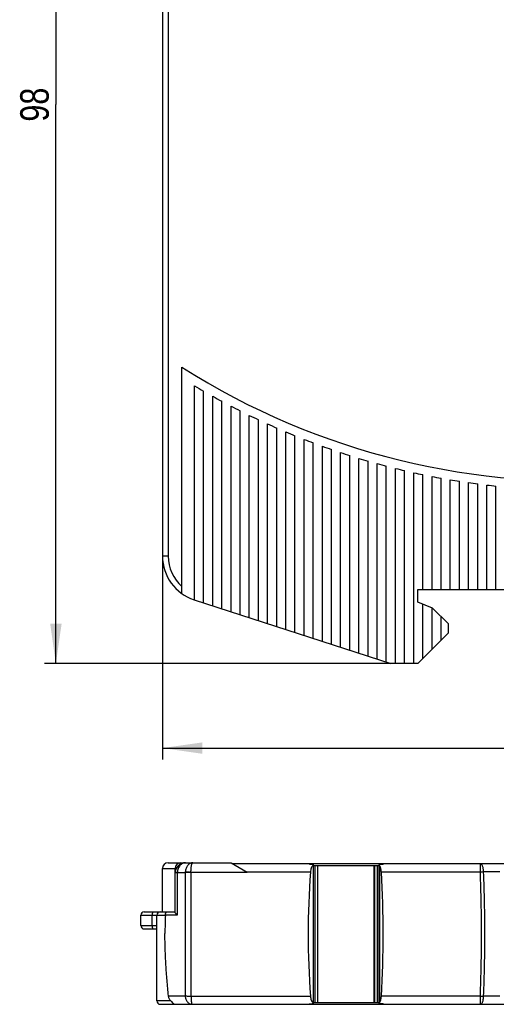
# Model space of a CAD drawing. Header units: millimetres. Extents: x 0 to 420, y 0 to 297.
# Tile 10 of 29: x 166 to 208, y 129 to 215. Entities that reach past the tile are written whole.
import ezdxf

# ---------------------------------------------------------------- set-up
doc = ezdxf.new("R2010")
doc.units = ezdxf.units.MM
doc.header["$LTSCALE"] = 23.1
doc.layers.get('0').update_dxf_attribs({"linetype": 'CONTINUOUS'})
doc.layers.add('T-EM12-T01-XDXF_CONTINUOUS_LINE', color=7, linetype='CONTINUOUS')
doc.layers.add('T-EM12-T01-XXX_DXF_DIMENSION', color=7, linetype='CONTINUOUS')
doc.styles.get("Standard").update_dxf_attribs({"font": 'txt', "width": 0.8})
doc.dimstyles.new('DIMSTYLE_1', dxfattribs={"dimtxt": 2.5, "dimasz": 3.5, "dimexe": 1, "dimexo": 0, "dimtad": 1, "dimdec": 3, "dimdsep": 46, "dimtxsty": 'Standard', "dimblk": '_FILLED', "dimblk1": '_FILLED', "dimblk2": '_FILLED', "dimcen": 0.09, "dimclrt": 5, "dimadec": 0, "dimazin": 0, "dimtp": 0.3, "dimtm": 0.3, "dimtfac": 1, "dimtdec": 3, "dimtofl": 0, "dimtmove": 0, "dimatfit": 3, "dimldrblk": '_FILLED', "dimfxl": 1, "dimtolj": 1, "dimarcsym": 0})
doc.dimstyles.new('DIMSTYLE_2', dxfattribs={"dimtxt": 2.5, "dimasz": 3.5, "dimexe": 1, "dimexo": 0, "dimtad": 1, "dimdec": 0, "dimdsep": 46, "dimtxsty": 'Standard', "dimblk": '_FILLED', "dimblk1": '_FILLED', "dimblk2": '_FILLED', "dimcen": 0.09, "dimclrt": 5, "dimadec": 0, "dimazin": 0, "dimtp": 0.3, "dimtm": 0.3, "dimtfac": 1, "dimtdec": 0, "dimtofl": 0, "dimtmove": 0, "dimatfit": 3, "dimldrblk": '_FILLED', "dimfxl": 1, "dimtolj": 1, "dimarcsym": 0})

# ---------------------------------------------------------------- blocks, each defined once
blk = doc.blocks.new('_FILLED')
at = {"color": 0, "linetype": 'ByBlock'}
blk.add_solid([(0, 0), (-1, 0.143), (-1, -0.143)], dxfattribs=at)
blk = doc.blocks.new('*D1')
at = {"layer": 'T-EM12-T01-XXX_DXF_DIMENSION', "color": 2, "linetype": 'Continuous'}
for p, q in [((178.901, 167.833), (178.901, 150.029)), ((258.901, 158.426), (258.901, 150.029)), ((178.901, 151.029), (218.901, 151.029)), ((258.901, 151.029), (218.901, 151.029))]:
    blk.add_line(p, q, dxfattribs=at)
at = {"layer": 'T-EM12-T01-XXX_DXF_DIMENSION', "color": 2, "linetype": 'Continuous', "xscale": 3.5, "yscale": 3.5, "zscale": 3.5, "rotation": 180}
blk.add_blockref('_FILLED', (178.901, 151.029), dxfattribs=at)
at = {"layer": 'T-EM12-T01-XXX_DXF_DIMENSION', "color": 2, "linetype": 'Continuous', "xscale": 3.5, "yscale": 3.5, "zscale": 3.5}
blk.add_blockref('_FILLED', (258.901, 151.029), dxfattribs=at)
at = {"layer": 'T-EM12-T01-XXX_DXF_DIMENSION', "color": 5, "linetype": 'Continuous', "insert": (218.901, 154.154), "char_height": 2.5, "width": 5.89286, "attachment_point": 2, "line_spacing_factor": 0.9}
blk.add_mtext('80', dxfattribs=at)
blk = doc.blocks.new('*D2')
at = {"layer": 'T-EM12-T01-XXX_DXF_DIMENSION', "color": 2, "linetype": 'Continuous'}
for p, q in [((206.838, 256.375), (168.569, 256.375)), ((169.569, 256.375), (169.569, 207.401)), ((169.569, 158.426), (169.569, 207.401)), ((199.301, 158.426), (168.569, 158.426))]:
    blk.add_line(p, q, dxfattribs=at)
at = {"layer": 'T-EM12-T01-XXX_DXF_DIMENSION', "color": 2, "linetype": 'Continuous', "xscale": 3.5, "yscale": 3.5, "zscale": 3.5}
for p, rotation in [((169.569, 256.375), 90), ((169.569, 158.426), 270)]:
    blk.add_blockref('_FILLED', p, dxfattribs=dict(at, rotation=rotation))
at = {"layer": 'T-EM12-T01-XXX_DXF_DIMENSION', "color": 5, "linetype": 'Continuous', "insert": (166.444, 207.401), "char_height": 2.5, "width": 5.89286, "attachment_point": 2, "rotation": 90, "line_spacing_factor": 0.9}
blk.add_mtext('98', dxfattribs=at)

msp = doc.modelspace()

# ---------------------------------------------------------------- linework, layer by layer
at = {"layer": 'T-EM12-T01-XDXF_CONTINUOUS_LINE', "color": 9, "linetype": 'Continuous'}
for p, q in [((179.4007, 234.0264), (179.4007, 167.8326)), ((179.4007, 167.8326), (178.9007, 167.8326)), ((192.085, 140.7558), (192.085, 128.7042)), ((192.2819, 128.73), (192.2819, 140.73)), ((197.7186, 128.73), (197.7186, 140.73)), ((197.891, 140.7486), (197.891, 128.7114)), ((178.9007, 140.48), (180.0986, 140.48)), ((180.2013, 140.129), (180.2012, 136.3868)), ((180.2016, 140.1372), (180.8933, 140.1363)), ((181.3956, 140.169), (186.3054, 140.169)), ((191.8493, 140.167), (186.3088, 140.167)), ((206.7343, 140.167), (198.0698, 140.167)), ((208.4288, 140.1728), (207.0225, 140.1728)), ((177.0007, 136.38), (179.1512, 136.38)), ((178.0007, 135.48), (178.0007, 136.38)), ((180.2012, 136.3868), (179.1514, 136.3869)), ((177.0007, 135.48), (178.4007, 135.48)), ((179.6325, 128.88), (178.4007, 128.88)), ((179.4256, 129.3199), (180.8933, 129.3217)), ((181.3955, 129.293), (191.8493, 129.293)), ((206.7343, 129.293), (198.0698, 129.293)), ((208.4288, 129.2872), (207.0225, 129.2872))]:
    msp.add_line(p, q, dxfattribs=at)
at = {"layer": 'T-EM12-T01-XDXF_CONTINUOUS_LINE', "color": 7, "linetype": 'Continuous'}
for p, q in [((178.9007, 233.6604), (178.9007, 167.8326)), ((180.6007, 164.56), (180.6007, 184.3939)), ((181.7007, 164.0166), (181.7007, 182.7775)), ((182.5007, 163.7567), (182.5007, 182.308)), ((183.3007, 163.4968), (183.3007, 181.8536)), ((184.1007, 163.2368), (184.1007, 181.4141)), ((184.9007, 162.9769), (184.9007, 180.9891)), ((185.7007, 162.7169), (185.7007, 180.5783)), ((186.5007, 162.457), (186.5007, 180.1814)), ((187.3007, 162.1971), (187.3007, 179.7981)), ((188.1007, 161.9371), (188.1007, 179.4281)), ((188.9007, 161.6772), (188.9007, 179.0712)), ((189.7007, 161.4173), (189.7007, 178.7272)), ((190.5007, 161.1573), (190.5007, 178.3957)), ((191.3007, 160.8974), (191.3007, 178.0768)), ((192.1007, 160.6375), (192.1007, 177.77)), ((192.9007, 160.3775), (192.9007, 177.4753)), ((193.7007, 160.1176), (193.7007, 177.1924)), ((194.5007, 159.8577), (194.5007, 176.9213)), ((195.3007, 159.5977), (195.3007, 176.6617)), ((196.1007, 159.3378), (196.1007, 176.4135)), ((196.9007, 159.0778), (196.9007, 176.1766)), ((197.7007, 158.8179), (197.7007, 175.9508)), ((198.5007, 158.558), (198.5007, 175.7361)), ((199.3007, 158.4264), (199.3007, 175.5322)), ((200.1007, 158.4264), (200.1007, 175.3392)), ((200.9007, 158.4264), (200.9007, 175.1568)), ((201.7007, 164.9264), (201.7007, 174.9851)), ((202.5007, 164.9264), (202.5007, 174.8239)), ((203.3007, 164.9264), (203.3007, 174.6731)), ((204.1007, 164.9264), (204.1007, 174.5327)), ((204.9007, 164.9264), (204.9007, 174.4027)), ((205.7007, 164.9264), (205.7007, 174.2828)), ((206.5007, 164.9264), (206.5007, 174.1732)), ((207.3007, 164.9264), (207.3007, 174.0736)), ((208.1007, 164.9264), (208.1007, 173.9842)), ((201.2507, 164.9264), (234.6822, 164.9264)), ((201.2507, 163.8264), (201.2507, 164.9264)), ((181.6646, 164.0283), (198.9056, 158.4264)), ((202.5507, 163.3012), (201.2507, 163.8264)), ((201.7007, 158.8764), (201.7007, 163.6446)), ((202.5007, 159.6764), (202.5007, 163.3214)), ((203.9507, 161.9012), (202.5507, 163.3012)), ((203.3007, 160.4764), (203.3007, 162.5512)), ((203.9507, 161.1264), (203.9507, 161.9012)), ((201.2507, 158.4264), (203.9507, 161.1264)), ((201.2507, 158.4264), (198.9056, 158.4264)), ((179.4007, 140.98), (184.9007, 140.98)), ((184.9007, 140.98), (186.3054, 140.169)), ((258.1007, 140.88), (185.0739, 140.88)), ((191.7816, 140.8529), (191.9711, 140.8534)), ((191.8583, 140.88), (191.8583, 140.8531)), ((192.1107, 128.657), (192.1107, 140.803)), ((192.1107, 140.73), (197.8759, 140.73)), ((192.461, 140.73), (192.461, 128.73)), ((197.4488, 128.73), (197.4488, 140.73)), ((197.4942, 128.73), (197.4942, 140.73)), ((197.8759, 128.6731), (197.8759, 140.7869)), ((198.0363, 140.8502), (198.2259, 140.8495)), ((178.9007, 136.68), (178.9007, 140.48)), ((180.0007, 136.6654), (180.0007, 140.48)), ((186.3088, 140.167), (186.3054, 140.169)), ((177.0007, 135.48), (177.0007, 136.38)), ((177.3007, 136.68), (180.0007, 136.68)), ((178.4007, 128.88), (178.4007, 136.38)), ((177.3007, 135.18), (178.4007, 135.18)), ((178.7007, 128.58), (258.1007, 128.58)), ((191.9711, 128.6066), (191.7816, 128.6071)), ((191.8583, 128.6069), (191.8583, 128.58)), ((192.1107, 128.73), (197.8759, 128.73)), ((198.2259, 128.6105), (198.0363, 128.6098))]:
    msp.add_line(p, q, dxfattribs=at)
for centre, radius, start, end in [((214.9007, 238.4264), 64, 237.592487, 311.371411), ((214.9007, 238.4264), 64.8, 239.179799, 240), ((214.9007, 238.4264), 64.8, 240.813477, 241.620552), ((214.9007, 238.4264), 64.8, 242.421532, 243.216705), ((214.9007, 238.4264), 64.8, 244.006345, 244.790714), ((214.9007, 238.4264), 64.8, 245.57006, 246.34462), ((214.9007, 238.4264), 64.8, 247.11462, 247.880275), ((214.9007, 238.4264), 64.8, 248.641794, 249.399375), ((214.9007, 238.4264), 64.8, 250.15321, 250.903481), ((214.9007, 238.4264), 64.8, 251.650365, 252.394034), ((214.9007, 238.4264), 64.8, 253.134653, 253.87238), ((214.9007, 238.4264), 64.8, 254.60737, 255.339774), ((214.9007, 238.4264), 64.8, 256.069736, 256.797399), ((214.9007, 238.4264), 64.8, 257.5229, 258.246374), ((214.9007, 238.4264), 64.8, 258.967952, 259.687763), ((214.9007, 238.4264), 64.8, 260.405932, 261.122582), ((214.9007, 238.4264), 64.8, 261.837835, 262.551809), ((214.9007, 238.4264), 64.8, 263.264623, 263.97639), ((182.9007, 167.8326), 4, 180, 252), ((179.4007, 140.48), 0.5, 90, 180), ((180.9107, 140.07), 0.91, 90, 180), ((180.5007, 140.48), 0.5, 90, 180), ((269.4416, 134.73), 77.7825, 175.991761, 184.008239), ((98.8327, 134.73), 99.3859, 356.86402, 3.13598), ((177.3007, 136.38), 0.3, 90, 180), ((178.7007, 136.38), 0.3, 90, 180), ((220.6369, 134.7098), 41.5192, 177.694607, 179.905801), ((178.8955, 136.3902), 0.256, 357.719435, 359.274675), ((177.3007, 135.48), 0.3, 180, 270), ((178.7007, 128.88), 0.3, 180, 270)]:
    msp.add_arc(centre, radius, start, end, dxfattribs=at)
at = {"layer": 'T-EM12-T01-XDXF_CONTINUOUS_LINE', "color": 9, "linetype": 'Continuous'}
for centre, radius, start, end in [((182.9007, 167.8326), 3.5, 180, 228.917667), ((180.3138, 140.129), 0.1125, 175.805632, 179.995994), ((181.9676, 140.0844), 1.0756, 175.490207, 177.237044), ((181.4705, 140.1649), 0.0751, 176.899534, 179.965676), ((207.0162, 133.3448), 6.828, 89.946551, 92.366137), ((64.041, 134.7322), 142.7968, 359.999092, 2.181163), ((66.1953, 134.7323), 140.9323, 359.999071, 2.212392), ((64.412, 134.7207), 142.4258, 357.815996, 0.003741), ((66.5632, 134.7206), 140.5644, 357.784712, 0.003814), ((207.0162, 136.1148), 6.8276, 267.633801, 270.053528)]:
    msp.add_arc(centre, radius, start, end, dxfattribs=at)
for points, knots in [([(180.9107, 140.98), (180.8663, 140.98), (180.7762, 140.9691), (180.647, 140.9209), (180.5275, 140.8429), (180.3839, 140.7005), (180.2516, 140.464), (180.208, 140.2485), (180.2016, 140.1372)], [0, 0, 0, 0, 0.1103312, 0.2230216, 0.3399835, 0.4623771, 0.7230005, 1, 1, 1, 1]), ([(181.5474, 140.98), (181.5074, 140.98), (181.4258, 140.9695), (181.3089, 140.9232), (181.2007, 140.8485), (181.1045, 140.7481), (181.0234, 140.6257), (180.937, 140.4355), (180.9038, 140.2767), (180.8953, 140.169)], [0, 0, 0, 0, 0.1056702, 0.2144495, 0.3288092, 0.4502141, 0.5790445, 0.7147182, 1, 1, 1, 1]), ([(181.3956, 140.169), (181.3966, 140.2233), (181.4001, 140.329), (181.4103, 140.4815), (181.4248, 140.6203), (181.4406, 140.7251), (181.4556, 140.7985), (181.467, 140.8449), (181.479, 140.8849), (181.4916, 140.9182), (181.5045, 140.9446), (181.5179, 140.964), (181.5318, 140.9766), (181.5426, 140.98), (181.5474, 140.98)], [0, 0, 0, 0, 0.1927544, 0.3754699, 0.542288, 0.6879636, 0.7514749, 0.8081507, 0.8576429, 0.8997265, 0.9343555, 0.9617929, 0.9829326, 1, 1, 1, 1]), ([(206.7343, 140.167), (206.7344, 140.2147), (206.7348, 140.3075), (206.7359, 140.4414), (206.7372, 140.5462), (206.7385, 140.6229), (206.7396, 140.674), (206.7408, 140.7201), (206.742, 140.7609), (206.7433, 140.796), (206.7446, 140.8251), (206.7459, 140.8455), (206.7469, 140.8587), (206.7476, 140.8662), (206.7483, 140.8719), (206.7491, 140.8762), (206.7496, 140.8786), (206.7503, 140.88), (206.7507, 140.88)], [0, 0, 0, 0, 0.2004354, 0.3901412, 0.5628076, 0.6409282, 0.7126898, 0.7774948, 0.8348041, 0.8841419, 0.9250999, 0.9573426, 0.9701127, 0.9806147, 0.9888325, 0.9947612, 0.9984223, 1, 1, 1, 1]), ([(207.0225, 140.1728), (207.0206, 140.2203), (207.0141, 140.3129), (206.9957, 140.4462), (206.9695, 140.5676), (206.9365, 140.6733), (206.8977, 140.7599), (206.8593, 140.8176), (206.8259, 140.8504), (206.8015, 140.8673), (206.7764, 140.8776), (206.7591, 140.88), (206.7507, 140.88)], [0, 0, 0, 0, 0.1778524, 0.3472192, 0.5033871, 0.6423188, 0.7610252, 0.858173, 0.8990945, 0.9355939, 0.968724, 1, 1, 1, 1]), ([(180.2013, 140.129), (180.1861, 140.1271), (180.1575, 140.1232), (180.1175, 140.1166), (180.083, 140.1096), (180.0543, 140.1024), (180.0316, 140.0949), (180.0168, 140.0882), (180.0082, 140.0824), (180.003, 140.0776), (180.0007, 140.0729), (180.0007, 140.07)], [0, 0, 0, 0, 0.2136497, 0.4033118, 0.5676082, 0.705514, 0.8164147, 0.9004269, 0.9328462, 0.9595029, 1, 1, 1, 1]), ([(180.2016, 140.1372), (180.1867, 140.1379), (180.1585, 140.139), (180.119, 140.1403), (180.085, 140.1411), (180.0567, 140.1413), (180.0345, 140.1412), (180.0197, 140.1406), (180.0111, 140.1398), (180.007, 140.1391), (180.0045, 140.1385), (180.0032, 140.1377), (180.0032, 140.1372)], [0, 0, 0, 0, 0.2252607, 0.4243688, 0.5957087, 0.7379366, 0.8499368, 0.9308897, 0.9595754, 0.980405, 0.993547, 1, 1, 1, 1]), ([(180.8933, 140.1363), (180.893, 139.6911), (180.8923, 137.9057), (180.8919, 136.1204), (180.8919, 134.7801)], [0, 0, 0, 0, 0.2493426, 1, 1, 1, 1]), ([(180.8933, 140.1363), (180.9283, 140.1406), (181.0039, 140.1481), (181.1712, 140.1596), (181.3037, 140.1638), (181.3955, 140.165)], [0, 0, 0, 0, 0.2104551, 0.4525771, 1, 1, 1, 1]), ([(180.8953, 140.169), (180.9303, 140.1712), (181.0057, 140.1742), (181.1725, 140.176), (181.3043, 140.1728), (181.3956, 140.169)], [0, 0, 0, 0, 0.2101144, 0.452101, 1, 1, 1, 1]), ([(181.3955, 140.165), (181.3952, 139.7174), (181.3943, 137.9226), (181.3938, 136.1277), (181.3938, 134.7804)], [0, 0, 0, 0, 0.2493421, 1, 1, 1, 1]), ([(178.0607, 136.68), (178.0587, 136.68), (178.0542, 136.6788), (178.0483, 136.674), (178.0426, 136.6666), (178.0372, 136.6566), (178.0319, 136.6439), (178.0249, 136.6224), (178.0173, 136.5897), (178.0101, 136.5447), (178.0047, 136.4934), (178.0014, 136.4378), (178.0007, 136.3995), (178.0007, 136.38)], [0, 0, 0, 0, 0.0192237, 0.0422465, 0.0713062, 0.1073777, 0.1507645, 0.2014186, 0.3233261, 0.4695793, 0.6351723, 0.8141586, 1, 1, 1, 1]), ([(178.0007, 135.48), (178.0007, 135.4605), (178.0014, 135.4222), (178.0047, 135.3666), (178.0101, 135.3153), (178.0173, 135.2703), (178.0249, 135.2376), (178.0319, 135.2161), (178.0372, 135.2034), (178.0426, 135.1934), (178.0483, 135.186), (178.0542, 135.1812), (178.0587, 135.18), (178.0607, 135.18)], [0, 0, 0, 0, 0.1858414, 0.3648277, 0.5304207, 0.6766739, 0.7985814, 0.8492355, 0.8926223, 0.9286938, 0.9577535, 0.9807763, 1, 1, 1, 1]), ([(180.8919, 134.7801), (180.8919, 134.3244), (180.892, 132.505), (180.8926, 130.6855), (180.8933, 129.3217)], [0, 0, 0, 0, 0.2504672, 1, 1, 1, 1]), ([(181.3938, 134.7804), (181.3938, 134.3223), (181.394, 132.4931), (181.3946, 130.664), (181.3955, 129.293)], [0, 0, 0, 0, 0.2504675, 1, 1, 1, 1]), ([(180.8933, 129.3217), (180.9283, 129.3174), (181.0039, 129.3099), (181.1712, 129.2983), (181.3037, 129.2942), (181.3955, 129.293)], [0, 0, 0, 0, 0.2104556, 0.4525776, 1, 1, 1, 1]), ([(180.8933, 129.3217), (180.8986, 129.224), (180.935, 129.0354), (181.0463, 128.827), (181.1681, 128.7011), (181.2692, 128.6323), (181.3786, 128.5897), (181.455, 128.58), (181.4926, 128.58)], [0, 0, 0, 0, 0.2810602, 0.543516, 0.6655644, 0.7813048, 0.8920435, 1, 1, 1, 1]), ([(181.3955, 129.293), (181.3967, 129.2001), (181.4013, 129.066), (181.4141, 128.8965), (181.4242, 128.8044), (181.4338, 128.7398), (181.4411, 128.699), (181.4488, 128.6638), (181.4568, 128.6346), (181.464, 128.6142), (181.4702, 128.6011), (181.4768, 128.5896), (181.4852, 128.58), (181.4926, 128.58)], [0, 0, 0, 0, 0.381729, 0.5510552, 0.6985232, 0.762573, 0.8194933, 0.8688785, 0.9104231, 0.9439617, 0.9577457, 0.9695889, 1, 1, 1, 1]), ([(206.7507, 128.58), (206.7503, 128.58), (206.7496, 128.5814), (206.7491, 128.5838), (206.7483, 128.5881), (206.7476, 128.5938), (206.7469, 128.6013), (206.7459, 128.6145), (206.7446, 128.6349), (206.7433, 128.664), (206.742, 128.6991), (206.7408, 128.7399), (206.7396, 128.786), (206.7385, 128.8371), (206.7372, 128.9138), (206.7359, 129.0186), (206.7348, 129.1525), (206.7344, 129.2453), (206.7343, 129.293)], [0, 0, 0, 0, 0.0015777, 0.0052388, 0.0111675, 0.0193853, 0.0298873, 0.0426574, 0.0749001, 0.1158582, 0.1651959, 0.2225052, 0.2873102, 0.3590718, 0.4371924, 0.6098589, 0.7995646, 1, 1, 1, 1]), ([(206.7507, 128.58), (206.7591, 128.58), (206.7764, 128.5824), (206.8015, 128.5927), (206.8259, 128.6096), (206.8593, 128.6424), (206.8977, 128.7), (206.9365, 128.7867), (206.9695, 128.8924), (206.9957, 129.0138), (207.0141, 129.1471), (207.0206, 129.2397), (207.0225, 129.2872)], [0, 0, 0, 0, 0.031276, 0.0644061, 0.1009055, 0.141827, 0.2389748, 0.3576812, 0.4966129, 0.6527808, 0.8221476, 1, 1, 1, 1])]:
    msp.add_open_spline(points, degree=3, knots=knots, dxfattribs=at)
at = {"layer": 'T-EM12-T01-XDXF_CONTINUOUS_LINE', "color": 7, "linetype": 'Continuous'}
for points, knots in [([(191.796, 140.88), (191.7947, 140.88), (191.7925, 140.8787), (191.7904, 140.876), (191.7877, 140.8716), (191.7846, 140.8638), (191.7826, 140.8569), (191.7816, 140.8529)], [0, 0, 0, 0, 0.1261856, 0.2139897, 0.3233174, 0.6125074, 1, 1, 1, 1]), ([(192.085, 140.7558), (192.0524, 140.7237), (191.9915, 140.6466), (191.921, 140.5082), (191.8706, 140.3454), (191.8536, 140.2279), (191.8493, 140.167)], [0, 0, 0, 0, 0.2123604, 0.4518037, 0.7166906, 1, 1, 1, 1]), ([(191.9711, 140.8534), (191.9897, 140.8535), (192.0167, 140.8523), (192.0504, 140.8474), (192.0714, 140.8421), (192.0884, 140.8352), (192.1011, 140.8264), (192.1091, 140.8154), (192.1107, 140.807), (192.1107, 140.803)], [0, 0, 0, 0, 0.3483986, 0.503169, 0.6384835, 0.7521843, 0.8455941, 0.9247381, 1, 1, 1, 1]), ([(192.1107, 140.803), (192.1107, 140.795), (192.1042, 140.7771), (192.0923, 140.763), (192.085, 140.7558)], [0, 0, 0, 0, 0.4357443, 1, 1, 1, 1]), ([(197.8759, 140.7869), (197.8759, 140.7918), (197.8777, 140.802), (197.8869, 140.8156), (197.9017, 140.8268), (197.9216, 140.8357), (197.946, 140.8424), (197.9846, 140.8488), (198.0153, 140.8503), (198.0363, 140.8502)], [0, 0, 0, 0, 0.0785811, 0.1612296, 0.2574126, 0.3729375, 0.508964, 0.6627673, 1, 1, 1, 1]), ([(197.891, 140.7486), (197.8887, 140.7517), (197.8809, 140.7631), (197.8759, 140.7769), (197.8759, 140.7869)], [0, 0, 0, 0, 0.2821466, 1, 1, 1, 1]), ([(198.0698, 140.167), (198.0665, 140.2265), (198.0537, 140.3409), (198.0159, 140.5005), (197.9631, 140.6369), (197.9164, 140.7153), (197.891, 140.7486)], [0, 0, 0, 0, 0.2902444, 0.5587207, 0.796418, 1, 1, 1, 1]), ([(198.2259, 140.8495), (198.227, 140.8539), (198.2291, 140.8617), (198.2323, 140.8705), (198.2351, 140.8755), (198.2374, 140.8785), (198.2397, 140.88), (198.2411, 140.88)], [0, 0, 0, 0, 0.3910021, 0.6818148, 0.7910424, 0.8780024, 1, 1, 1, 1]), ([(179.1514, 136.3869), (179.1519, 136.4257), (179.1585, 136.4826), (179.1798, 136.5524), (179.2, 136.5966), (179.2239, 136.6325), (179.2506, 136.6592), (179.2793, 136.676), (179.2997, 136.68), (179.3093, 136.68)], [0, 0, 0, 0, 0.3233819, 0.4723071, 0.6075741, 0.7271034, 0.8305929, 0.9199891, 1, 1, 1, 1]), ([(180.2012, 136.3868), (180.1725, 136.4133), (180.1326, 136.4536), (180.0857, 136.5091), (180.0569, 136.5472), (180.0335, 136.5827), (180.016, 136.6145), (180.0058, 136.6386), (180.0015, 136.655), (180.0007, 136.6622), (180.0007, 136.6654)], [0, 0, 0, 0, 0.3364956, 0.4876533, 0.6255347, 0.7482816, 0.8535502, 0.9384453, 0.9723092, 1, 1, 1, 1]), ([(179.4256, 129.3199), (179.3811, 129.7735), (179.2979, 130.6812), (179.1979, 132.0449), (179.132, 133.4108), (179.1171, 134.3223), (179.1177, 134.7781)], [0, 0, 0, 0, 0.2500088, 0.5000049, 0.7499971, 1, 1, 1, 1]), ([(179.6325, 128.88), (179.6054, 128.9107), (179.5547, 128.9756), (179.4919, 129.0821), (179.446, 129.1974), (179.4296, 129.2789), (179.4256, 129.3199)], [0, 0, 0, 0, 0.2488453, 0.4989875, 0.7494923, 1, 1, 1, 1]), ([(179.6325, 128.88), (179.6721, 128.8351), (179.7278, 128.7708), (179.8019, 128.6944), (179.8485, 128.6511), (179.8887, 128.6187), (179.9218, 128.5968), (179.9452, 128.5852), (179.96, 128.5808), (179.966, 128.58), (179.9687, 128.58)], [0, 0, 0, 0, 0.393738, 0.559617, 0.6993944, 0.8121474, 0.8985614, 0.9603094, 0.9827144, 1, 1, 1, 1]), ([(191.7816, 128.6071), (191.7826, 128.6031), (191.7846, 128.5962), (191.7877, 128.5884), (191.7904, 128.584), (191.7925, 128.5813), (191.7947, 128.58), (191.796, 128.58)], [0, 0, 0, 0, 0.3874926, 0.6766826, 0.7860103, 0.8738144, 1, 1, 1, 1]), ([(191.8493, 129.293), (191.8536, 129.2321), (191.8706, 129.1146), (191.921, 128.9518), (191.9915, 128.8134), (192.0524, 128.7363), (192.085, 128.7042)], [0, 0, 0, 0, 0.2833094, 0.5481963, 0.7876396, 1, 1, 1, 1]), ([(192.1107, 128.657), (192.1107, 128.653), (192.1091, 128.6446), (192.1011, 128.6336), (192.0884, 128.6248), (192.0714, 128.6178), (192.0504, 128.6126), (192.0167, 128.6076), (191.9897, 128.6065), (191.9711, 128.6066)], [0, 0, 0, 0, 0.0752619, 0.1544059, 0.2478157, 0.3615165, 0.496831, 0.6516014, 1, 1, 1, 1]), ([(192.085, 128.7042), (192.0923, 128.697), (192.1042, 128.6829), (192.1107, 128.6649), (192.1107, 128.657)], [0, 0, 0, 0, 0.5642557, 1, 1, 1, 1]), ([(197.8759, 128.6731), (197.8759, 128.6762), (197.8774, 128.6901), (197.8845, 128.7029), (197.891, 128.7114)], [0, 0, 0, 0, 0.2244408, 1, 1, 1, 1]), ([(198.0363, 128.6098), (198.0153, 128.6097), (197.9846, 128.6112), (197.946, 128.6176), (197.9216, 128.6243), (197.9017, 128.6332), (197.8869, 128.6444), (197.8777, 128.658), (197.8759, 128.6682), (197.8759, 128.6731)], [0, 0, 0, 0, 0.3372327, 0.491036, 0.6270625, 0.7425874, 0.8387704, 0.9214189, 1, 1, 1, 1]), ([(197.891, 128.7114), (197.9164, 128.7446), (197.9631, 128.8231), (198.0159, 128.9595), (198.0537, 129.1191), (198.0665, 129.2335), (198.0698, 129.293)], [0, 0, 0, 0, 0.203582, 0.4412793, 0.7097556, 1, 1, 1, 1]), ([(198.2411, 128.58), (198.2397, 128.58), (198.2374, 128.5815), (198.2351, 128.5845), (198.2323, 128.5895), (198.2291, 128.5983), (198.227, 128.6061), (198.2259, 128.6105)], [0, 0, 0, 0, 0.1219976, 0.2089576, 0.3181852, 0.6089979, 1, 1, 1, 1])]:
    msp.add_open_spline(points, degree=3, knots=knots, dxfattribs=at)

# ---------------------------------------------------------------- dimensions: what is measured, and where the dimension line sits
at = {"layer": 'T-EM12-T01-XXX_DXF_DIMENSION', "color": 2, "linetype": 'Continuous'}
dim = msp.add_linear_dim(base=(169.5693, 256.3751), p1=(199.3007, 158.4264), p2=(206.8377, 256.3751), angle=90, dimstyle='DIMSTYLE_2', dxfattribs=at)
dim.commit()
dim.dimension.update_dxf_attribs({"geometry": '*D2', "text_midpoint": (169.5693, 207.0436), "dimtype": 160})
dim = msp.add_linear_dim(base=(258.9007, 151.0286), p1=(178.9007, 167.8326), p2=(258.9007, 158.4264), dimstyle='DIMSTYLE_1', dxfattribs=at)
dim.commit()
dim.dimension.update_dxf_attribs({"geometry": '*D1', "text_midpoint": (218.5435, 151.0286), "dimtype": 160})

doc.saveas('drawing.dxf')
